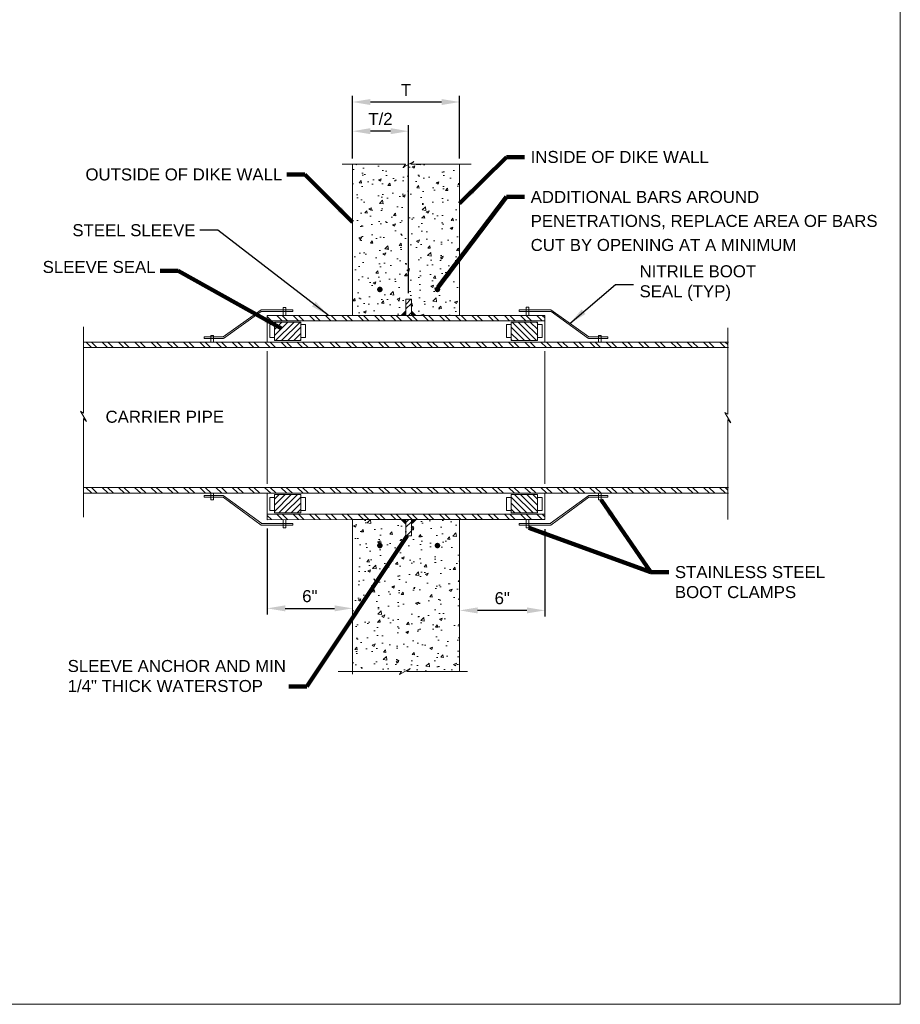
# Model space of a CAD drawing. Header units: inches. Extents: x -1473 to -1113, y 346 to 592.
# Tile 5 of 10: x -1223 to -1113, y 346 to 469. Entities that reach past the tile are written whole.
import ezdxf

# ---------------------------------------------------------------- set-up
doc = ezdxf.new("R2010")
doc.units = ezdxf.units.IN
doc.header["$MEASUREMENT"] = 0
doc.linetypes.add('( Border )', pattern=[21.012, 6, -3, 6, -3, 0.012, -3])
doc.layers.get('DefPoints').update_dxf_attribs({"lineweight": 0})
for name, color, linetype, lineweight in [('C-Detl-Grph-Wt 0', 4, 'Continuous', 0), ('G-ANNO-DIMS', 2, 'Continuous', 0), ('G-ANNO-MASK', 1, 'Continuous', 0), ('G-ANNO-NOTE', 4, 'Continuous', 30), ('G-ANNO-PATT', 250, 'Continuous', 0), ('S-REIN-RBAR', 1, 'Continuous', 70)]:
    doc.layers.add(name, color=color, linetype=linetype, lineweight=lineweight)
doc.layers.add('G-ANNO-NPLT', color=2, linetype='Continuous', lineweight=0, plot=False)
doc.styles.add("AEC_AC_05ArchDims-CC_1_1'", font='arial.ttf', dxfattribs={"height": 1.5})
doc.styles.add("AEC_AC_44Text-LeftTop_1_1'", font='arial.ttf', dxfattribs={"height": 1.5})
doc.dimstyles.new("AEC_AC_05_Arch-Dims_1_1'", dxfattribs={"dimtxt": 1.5, "dimasz": 2.25, "dimexe": 0.75, "dimexo": 0.75, "dimgap": 0.75, "dimtad": 1, "dimdec": 4, "dimzin": 15, "dimdsep": 46, "dimlunit": 4, "dimtxsty": "AEC_AC_05ArchDims-CC_1_1'", "dimcen": 0.09, "dimclrd": 256, "dimclre": 256, "dimazin": 2, "dimtfac": 0.7, "dimtdec": 4, "dimtix": 1, "dimtmove": 1, "dimatfit": 3, "dimfxl": 1, "dimfrac": 1, "dimtolj": 1, "dimtzin": 15, "dimlwd": 30, "dimlwe": 30, "dimarcsym": 0})
doc.dimstyles.new("AEC_AC_44_Notes_1_1'", dxfattribs={"dimtxt": 1.5, "dimasz": 2.25, "dimexe": 0.75, "dimexo": 0.75, "dimgap": 0.75, "dimtad": 1, "dimjust": 1, "dimdec": 3, "dimzin": 15, "dimdsep": 46, "dimlunit": 5, "dimtxsty": "AEC_AC_44Text-LeftTop_1_1'", "dimblk": 'NONE', "dimcen": 0.09, "dimclrd": 256, "dimclre": 256, "dimazin": 2, "dimtfac": 0.7, "dimtdec": 3, "dimtmove": 1, "dimatfit": 1, "dimfxl": 1, "dimfrac": 1, "dimtolj": 1, "dimtzin": 15, "dimlwd": 30, "dimlwe": 30, "dimarcsym": 0})

# ---------------------------------------------------------------- blocks, each defined once
blk = doc.blocks.new('*U71')
at = {"color": 0}
for p, q in [((89.97, 81.86), (89.26, 82.56)), ((90.6, 81.86), (89.85, 82.61)), ((91.51, 82.23), (91.13, 82.61))]:
    blk.add_line(p, q, dxfattribs=at)
blk = doc.blocks.new('*U72')
at = {"color": 0}
for p, q in [((92.45, 92.45), (94.34, 94.34)), ((92.45, 93.3), (93.49, 94.34)), ((92.45, 94.15), (92.64, 94.34)), ((92.45, 91.6), (95.04, 94.19)), ((92.45, 90.75), (95.04, 93.34)), ((93.18, 90.64), (95.04, 92.49)), ((94.03, 90.64), (95.04, 91.64)), ((94.88, 90.64), (95.04, 90.79))]:
    blk.add_line(p, q, dxfattribs=at)
blk = doc.blocks.new('*U73')
at = {"color": 0}
for p, q in [((120.51, 81.86), (120.1, 82.27)), ((121.15, 81.86), (120.4, 82.61)), ((122.35, 81.93), (121.67, 82.61)), ((122.35, 82.57), (122.31, 82.61))]:
    blk.add_line(p, q, dxfattribs=at)
blk = doc.blocks.new('*U74')
at = {"color": 0}
for p, q in [((116.58, 91.97), (118.95, 94.34)), ((116.58, 92.82), (118.1, 94.34)), ((116.58, 93.67), (117.25, 94.34)), ((116.58, 91.12), (119.16, 93.71)), ((116.94, 90.64), (119.16, 92.86)), ((117.79, 90.64), (119.16, 92.01)), ((118.64, 90.64), (119.16, 91.16))]:
    blk.add_line(p, q, dxfattribs=at)
blk = doc.blocks.new('*U75')
at = {"color": 0}
for p, q in [((-17.41, 5.48), (-18.06, 6.13)), ((-16.75, 5.48), (-17.4, 6.13)), ((-15.42, 5.48), (-16.07, 6.13)), ((-14.76, 5.48), (-15.41, 6.13)), ((-13.43, 5.48), (-14.09, 6.13)), ((-12.77, 5.48), (-13.42, 6.13)), ((-11.44, 5.48), (-12.1, 6.13)), ((-10.78, 5.48), (-11.43, 6.13)), ((-9.45, 5.48), (-10.11, 6.13)), ((-8.79, 5.48), (-9.45, 6.13)), ((-7.46, 5.48), (-8.12, 6.13)), ((-6.8, 5.48), (-7.46, 6.13)), ((-5.48, 5.48), (-6.13, 6.13)), ((-4.81, 5.48), (-5.47, 6.13)), ((-3.49, 5.48), (-4.14, 6.13)), ((-2.82, 5.48), (-3.48, 6.13)), ((-1.5, 5.48), (-2.15, 6.13)), ((-0.84, 5.48), (-1.49, 6.13)), ((0.49, 5.48), (-0.17, 6.13)), ((1.15, 5.48), (0.5, 6.13)), ((2.48, 5.48), (1.82, 6.13)), ((3.14, 5.48), (2.49, 6.13)), ((4.47, 5.48), (3.81, 6.13)), ((5.13, 5.48), (4.48, 6.13)), ((6.46, 5.48), (5.8, 6.13)), ((7.12, 5.48), (6.46, 6.13)), ((8.45, 5.48), (7.79, 6.13)), ((9.11, 5.48), (8.45, 6.13)), ((10.43, 5.48), (9.78, 6.13)), ((11.1, 5.48), (10.44, 6.13)), ((12.42, 5.48), (11.77, 6.13)), ((13.09, 5.48), (12.43, 6.13)), ((14.41, 5.48), (13.76, 6.13)), ((15.07, 5.48), (14.42, 6.13)), ((16.4, 5.48), (15.74, 6.13)), ((17.06, 5.48), (16.41, 6.13)), ((18.39, 5.48), (17.73, 6.13)), ((19.05, 5.48), (18.4, 6.13)), ((20.38, 5.48), (19.72, 6.13)), ((21.04, 5.48), (20.39, 6.13)), ((22.37, 5.48), (21.71, 6.13)), ((23.03, 5.48), (22.37, 6.13)), ((24.35, 5.48), (23.7, 6.13)), ((25.02, 5.48), (24.36, 6.13)), ((26.34, 5.48), (25.69, 6.13)), ((27.01, 5.48), (26.35, 6.13)), ((28.33, 5.48), (27.68, 6.13)), ((29, 5.48), (28.34, 6.13)), ((30.32, 5.48), (29.67, 6.13)), ((30.98, 5.48), (30.33, 6.13)), ((32.31, 5.48), (31.65, 6.13)), ((32.97, 5.48), (32.32, 6.13)), ((34.3, 5.48), (33.64, 6.13)), ((34.96, 5.48), (34.31, 6.13)), ((36.29, 5.48), (35.63, 6.13)), ((36.95, 5.48), (36.3, 6.13)), ((38.28, 5.48), (37.62, 6.13)), ((38.94, 5.48), (38.28, 6.13)), ((40.26, 5.48), (39.61, 6.13)), ((40.93, 5.48), (40.27, 6.13)), ((42.25, 5.48), (41.6, 6.13)), ((42.92, 5.48), (42.26, 6.13)), ((44.24, 5.48), (43.59, 6.13)), ((44.91, 5.48), (44.25, 6.13)), ((46.23, 5.48), (45.58, 6.13)), ((46.89, 5.48), (46.24, 6.13)), ((48.22, 5.48), (47.56, 6.13)), ((48.88, 5.48), (48.23, 6.13)), ((50.21, 5.48), (49.55, 6.13)), ((50.87, 5.48), (50.22, 6.13)), ((52.2, 5.48), (51.54, 6.13)), ((52.86, 5.48), (52.21, 6.13)), ((54.19, 5.48), (53.53, 6.13)), ((54.85, 5.48), (54.19, 6.13)), ((56.17, 5.48), (55.52, 6.13)), ((56.84, 5.48), (56.18, 6.13)), ((58.16, 5.48), (57.51, 6.13)), ((58.83, 5.48), (58.17, 6.13)), ((60.15, 5.48), (59.5, 6.13)), ((60.47, 5.83), (60.16, 6.13))]:
    blk.add_line(p, q, dxfattribs=at)
blk = doc.blocks.new('*U76')
at = {"color": 0}
for p, q in [((22.98, 43.32), (22.46, 43.83)), ((24.3, 43.32), (23.65, 43.97)), ((24.96, 43.32), (24.31, 43.97)), ((26.29, 43.32), (25.64, 43.97)), ((26.95, 43.32), (26.3, 43.97)), ((28.28, 43.32), (27.63, 43.97)), ((28.94, 43.32), (28.29, 43.97)), ((30.27, 43.32), (29.62, 43.97)), ((30.93, 43.32), (30.28, 43.97)), ((32.26, 43.32), (31.61, 43.97)), ((32.92, 43.32), (32.27, 43.97)), ((34.25, 43.32), (33.59, 43.97)), ((34.91, 43.32), (34.26, 43.97)), ((36.23, 43.32), (35.58, 43.97)), ((36.9, 43.32), (36.25, 43.97)), ((38.22, 43.32), (37.57, 43.97)), ((38.89, 43.32), (38.23, 43.97)), ((40.21, 43.32), (39.56, 43.97)), ((40.87, 43.32), (40.22, 43.97)), ((42.2, 43.32), (41.55, 43.97)), ((42.86, 43.32), (42.21, 43.97)), ((44.19, 43.32), (43.54, 43.97)), ((44.85, 43.32), (44.2, 43.97)), ((46.18, 43.32), (45.53, 43.97)), ((46.84, 43.32), (46.19, 43.97)), ((48.17, 43.32), (47.52, 43.97)), ((48.83, 43.32), (48.18, 43.97)), ((50.15, 43.32), (49.5, 43.97)), ((50.82, 43.32), (50.17, 43.97)), ((52.14, 43.32), (51.49, 43.97)), ((52.81, 43.32), (52.16, 43.97)), ((54.13, 43.32), (53.48, 43.97)), ((54.8, 43.32), (54.14, 43.97)), ((56.12, 43.32), (55.47, 43.97)), ((56.45, 43.65), (56.13, 43.97))]:
    blk.add_line(p, q, dxfattribs=at)
blk = doc.blocks.new('*D105')
at = {"layer": 'DefPoints', "color": 0, "lineweight": 25, "transparency": 16777216}
for p in [(-1157.36, 406.51), (-1168.01, 395.61), (-1168.01, 395.61)]:
    blk.add_point(p, dxfattribs=at)
at = {"layer": 'G-ANNO-DIMS', "lineweight": 30, "transparency": 16777216}
for p, q in [((-1157.36, 405.76), (-1157.36, 394.86)), ((-1159.61, 395.61), (-1165.76, 395.61))]:
    blk.add_line(p, q, dxfattribs=at)
at = {"layer": 'G-ANNO-DIMS', "lineweight": 25, "transparency": 16777216}
for points in [[(-1165.76, 395.98), (-1165.76, 395.23), (-1168.01, 395.61)], [(-1159.61, 395.98), (-1159.61, 395.23), (-1157.36, 395.61)]]:
    blk.add_solid(points, dxfattribs=at)
at = {"layer": 'G-ANNO-DIMS', "color": 0, "lineweight": 30, "transparency": 16777216, "insert": (-1162.68, 397.13), "char_height": 1.5, "attachment_point": 5, "style": "AEC_AC_05ArchDims-CC_1_1'"}
blk.add_mtext('\\A1;6"', dxfattribs=at)
blk = doc.blocks.new('*D104')
at = {"layer": 'DefPoints', "color": 0, "lineweight": 25, "transparency": 16777216}
for p in [(-1192.03, 406.58), (-1181.37, 395.86), (-1181.37, 395.86)]:
    blk.add_point(p, dxfattribs=at)
at = {"layer": 'G-ANNO-DIMS', "lineweight": 30, "transparency": 16777216}
for p, q in [((-1192.03, 405.83), (-1192.03, 395.11)), ((-1189.78, 395.86), (-1183.62, 395.86))]:
    blk.add_line(p, q, dxfattribs=at)
at = {"layer": 'G-ANNO-DIMS', "lineweight": 25, "transparency": 16777216}
for points in [[(-1189.78, 396.24), (-1189.78, 395.49), (-1192.03, 395.86)], [(-1183.62, 396.24), (-1183.62, 395.49), (-1181.37, 395.86)]]:
    blk.add_solid(points, dxfattribs=at)
at = {"layer": 'G-ANNO-DIMS', "color": 0, "lineweight": 30, "transparency": 16777216, "insert": (-1186.7, 397.38), "char_height": 1.5, "attachment_point": 5, "style": "AEC_AC_05ArchDims-CC_1_1'"}
blk.add_mtext('\\A1;6"', dxfattribs=at)
blk = doc.blocks.new('_None')
blk = doc.blocks.new('*D108')
at = {"layer": 'DefPoints', "color": 0, "lineweight": 25, "transparency": 16777216}
for p in [(-1181.39, 455.47), (-1181.39, 451.33), (-1174.37, 434.47)]:
    blk.add_point(p, dxfattribs=at)
at = {"layer": 'G-ANNO-DIMS', "lineweight": 30, "transparency": 16777216}
for p, q in [((-1181.39, 452.08), (-1181.39, 456.22)), ((-1176.62, 455.47), (-1179.14, 455.47)), ((-1174.37, 435.22), (-1174.37, 456.22))]:
    blk.add_line(p, q, dxfattribs=at)
at = {"layer": 'G-ANNO-DIMS', "lineweight": 25, "transparency": 16777216}
for points in [[(-1179.14, 455.85), (-1179.14, 455.1), (-1181.39, 455.47)], [(-1176.62, 455.85), (-1176.62, 455.1), (-1174.37, 455.47)]]:
    blk.add_solid(points, dxfattribs=at)
at = {"layer": 'G-ANNO-DIMS', "color": 0, "lineweight": 30, "transparency": 16777216, "insert": (-1177.88, 457), "char_height": 1.5, "attachment_point": 5, "style": "AEC_AC_05ArchDims-CC_1_1'"}
blk.add_mtext('\\A1;T/2', dxfattribs=at)
blk = doc.blocks.new('*D109')
at = {"layer": 'DefPoints', "color": 0, "lineweight": 25, "transparency": 16777216}
for p in [(-1168.01, 459.12), (-1181.39, 451.33), (-1168.01, 451.33)]:
    blk.add_point(p, dxfattribs=at)
at = {"layer": 'G-ANNO-DIMS', "lineweight": 30, "transparency": 16777216}
for p, q in [((-1181.39, 452.08), (-1181.39, 459.87)), ((-1179.14, 459.12), (-1170.26, 459.12)), ((-1168.01, 452.08), (-1168.01, 459.87))]:
    blk.add_line(p, q, dxfattribs=at)
at = {"layer": 'G-ANNO-DIMS', "lineweight": 25, "transparency": 16777216}
for points in [[(-1179.14, 459.49), (-1179.14, 458.74), (-1181.39, 459.12)], [(-1170.26, 459.49), (-1170.26, 458.74), (-1168.01, 459.12)]]:
    blk.add_solid(points, dxfattribs=at)
at = {"layer": 'G-ANNO-DIMS', "color": 0, "lineweight": 30, "transparency": 16777216, "insert": (-1174.7, 460.62), "char_height": 1.5, "attachment_point": 5, "style": "AEC_AC_05ArchDims-CC_1_1'"}
blk.add_mtext('\\A1;T', dxfattribs=at)

msp = doc.modelspace()

# ---------------------------------------------------------------- hatches: boundary and pattern name
at = {"layer": 'G-ANNO-PATT'}
h = msp.add_hatch(dxfattribs=at)
h.set_pattern_fill('AR-CONC', color=256, style=0, pattern_type=2)
h.set_pattern_definition([(50, (-1172.6673, 444.6262), (3.5863, -0.31376), [0.375, -4.125]), (355, (-1172.6673, 444.626), (-0.6938, 3.761), [0.3, -3.3]), (100.451, (-1172.3684, 444.6), (2.89254, 3.4472), [0.3187, -3.5057]), (46.184, (-1172.6673, 445.626), (5.3362, -0.8276), [0.5625, -6.1875]), (96.636, (-1172.2226, 445.557), (4.6733, 4.8706), [0.478, -5.2586]), (351.184, (-1172.6673, 445.626), (4.6733, 4.8706), [0.45, -4.95]), (21, (-1172.1673, 445.3762), (2.98453, -2.0131), [0.375, -4.125]), (326, (-1172.1673, 445.376), (1.2166, 3.62575), [0.3, -3.3]), (71.451, (-1171.9186, 445.2084), (4.2011, 1.61266), [0.3187, -3.5057]), (37.5, (-1172.6673, 444.6262), (0.0608, 1.66447), [0, -3.26, 0, -3.35, 0, -3.3125]), (7.5, (-1172.6673, 444.6262), (1.31535, 1.97206), [0, -1.91, 0, -3.185, 0, -1.2625]), (327.5, (-1173.7823, 444.6262), (2.66911, -0.11277), [0, -1.25, 0, -3.9, 0, -5.175]), (317.5, (-1174.2823, 444.6262), (2.91593, 0.50052), [0, -1.625, 0, -2.59, 0, -3.675])])
h.paths.add_polyline_path([(-1174.10356, 451.33211), (-1173.71811, 451.70646), (-1175.01248, 450.96251), (-1174.77931, 451.33211), (-1181.38638, 451.33211), (-1181.39373, 432.46591), (-1180.67244, 432.46591), (-1179.99627, 432.46591), (-1178.64393, 432.46591), (-1177.96775, 432.46591), (-1176.61541, 432.46591), (-1175.93924, 432.46591), (-1175.36936, 432.46591), (-1174.69998, 433.13429), (-1174.69998, 433.2741), (-1174.69998, 433.84208), (-1174.69998, 434.4708), (-1174.07126, 434.4708), (-1174.03061, 434.4708), (-1174.03061, 433.94348), (-1174.03061, 433.13429), (-1173.36224, 432.46591), (-1172.55839, 432.46591), (-1171.88222, 432.46591), (-1170.52988, 432.46591), (-1169.8537, 432.46591), (-1168.50136, 432.46591), (-1168.00623, 432.46591), (-1168.00623, 451.33211)])
h = msp.add_hatch(dxfattribs=at)
h.set_pattern_fill('AR-CONC', color=256, style=0, pattern_type=2)
h.set_pattern_definition([(50, (-1178.2025, 394.1543), (3.5863, -0.31376), [0.375, -4.125]), (355, (-1178.2025, 394.1543), (-0.69376, 3.761), [0.3, -3.3]), (100.451, (-1177.9036, 394.128), (2.89254, 3.4472), [0.3187, -3.5057]), (46.184, (-1178.2025, 395.1543), (5.3362, -0.8276), [0.5625, -6.1875]), (96.636, (-1177.758, 395.0854), (4.6733, 4.8706), [0.478, -5.2586]), (351.184, (-1178.2025, 395.1543), (4.6733, 4.8706), [0.45, -4.95]), (21, (-1177.7025, 394.9043), (2.98453, -2.0131), [0.375, -4.125]), (326, (-1177.7025, 394.9043), (1.2166, 3.62575), [0.3, -3.3]), (71.451, (-1177.4538, 394.7366), (4.2011, 1.61266), [0.3187, -3.5057]), (37.5, (-1178.2025, 394.1543), (0.0608, 1.66447), [0, -3.26, 0, -3.35, 0, -3.3125]), (7.5, (-1178.2025, 394.1543), (1.31535, 1.97206), [0, -1.91, 0, -3.185, 0, -1.2625]), (327.5, (-1179.3175, 394.1543), (2.66911, -0.11277), [0, -1.25, 0, -3.9, 0, -5.175]), (317.5, (-1179.8175, 394.1543), (2.91593, 0.50052), [0, -1.625, 0, -2.59, 0, -3.675])])
h.paths.add_polyline_path([(-1175.25669, 387.96482), (-1175.48986, 387.59523), (-1174.19549, 388.33918), (-1174.58094, 387.96482), (-1168.00623, 387.96482), (-1168.00623, 406.94555), (-1169.18954, 406.94555), (-1169.86571, 406.94555), (-1171.21805, 406.94555), (-1171.89423, 406.94555), (-1173.24657, 406.94555), (-1173.36123, 406.94555), (-1174.03061, 406.27729), (-1174.04249, 406.2775), (-1174.05552, 405.54474), (-1174.03061, 405.5443), (-1174.05598, 405.51893), (-1174.06627, 404.94066), (-1174.63425, 404.94066), (-1174.69998, 404.94066), (-1174.69998, 406.01089), (-1174.69998, 406.27729), (-1175.36936, 406.94555), (-1175.95125, 406.94555), (-1177.30359, 406.94555), (-1177.97976, 406.94555), (-1179.3321, 406.94555), (-1180.00828, 406.94555), (-1181.39373, 406.94555), (-1181.37116, 387.96482)])
at = {"layer": 'S-REIN-RBAR', "linetype": 'Continuous'}
h = msp.add_hatch(color=256, dxfattribs=at)
edge = h.paths.add_edge_path()
edge.add_arc((-1177.96002, 435.70277), 0.34952, 0, 360)
h = msp.add_hatch(color=256, dxfattribs=at)
edge = h.paths.add_edge_path()
edge.add_arc((-1170.77057, 435.70277), 0.34952, 180, 540, ccw=False)
h = msp.add_hatch(color=256, dxfattribs=at)
edge = h.paths.add_edge_path()
edge.add_arc((-1177.96002, 403.70869), 0.34952, 0, 360, ccw=False)
h = msp.add_hatch(color=256, dxfattribs=at)
edge = h.paths.add_edge_path()
edge.add_arc((-1170.77057, 403.70869), 0.34952, -180, 180)

# ---------------------------------------------------------------- linework, layer by layer
at = {"layer": 'C-Detl-Grph-Wt 0'}
for p, q in [((-1181.38638, 451.33211, -93333.33268), (-1181.38638, 432.46591, -93333.33268)), ((-1168.00623, 432.46591, -93333.33268), (-1168.00623, 451.33449, -93333.33268)), ((-1174.69998, 434.4708, -93333.33268), (-1174.69998, 432.46591, -93333.33268)), ((-1174.03061, 434.4708, -93333.33268), (-1174.69998, 434.4708, -93333.33268)), ((-1174.03061, 432.46591, -93333.33268), (-1174.03061, 434.4708, -93333.33268)), ((-1197.54024, 429.77138, -93333.33268), (-1192.76336, 433.14335, -93333.33268)), ((-1192.76336, 433.14335, -93333.33268), (-1188.8358, 433.14335, -93333.33268)), ((-1190.02093, 432.46182, -93333.33268), (-1190.02093, 433.46432, -93333.33268)), ((-1190.02093, 433.46432, -93333.33268), (-1189.68624, 433.46432, -93333.33268)), ((-1189.68624, 433.46432, -93333.33268), (-1189.68624, 432.46182, -93333.33268)), ((-1188.8358, 433.14335, -93333.33268), (-1188.8358, 432.93105, -93333.33268)), ((-1156.62925, 433.14745, -93333.33268), (-1160.55681, 433.14745, -93333.33268)), ((-1160.55681, 433.14745, -93333.33268), (-1160.55681, 432.93515, -93333.33268)), ((-1159.70637, 433.46842, -93333.33268), (-1159.70637, 432.46591, -93333.33268)), ((-1159.37168, 433.46842, -93333.33268), (-1159.70637, 433.46842, -93333.33268)), ((-1159.37168, 432.46591, -93333.33268), (-1159.37168, 433.46842, -93333.33268)), ((-1151.85237, 429.77547, -93333.33268), (-1156.62925, 433.14745, -93333.33268)), ((-1197.49595, 429.5786, -93333.33268), (-1192.79839, 432.93105, -93333.33268)), ((-1192.76336, 432.93105, -93333.33268), (-1188.8358, 432.93105, -93333.33268)), ((-1192.02905, 432.46182, -93333.33268), (-1181.38021, 432.46591, -93333.33268)), ((-1192.02905, 432.46182, -93333.33268), (-1192.02905, 429.1203, -93333.33268)), ((-1181.38021, 431.79766, -93333.33268), (-1192.02905, 431.79356, -93333.33268)), ((-1157.36355, 432.46591, -93333.33268), (-1181.39373, 432.46591, -93333.33268)), ((-1181.39373, 431.79766, -93333.33268), (-1157.36355, 431.79766, -93333.33268)), ((-1174.69998, 432.46591, -93333.33268), (-1174.03061, 432.46591, -93333.33268)), ((-1174.03061, 432.46591, -93333.33268), (-1174.69998, 432.46591, -93333.33268)), ((-1156.62925, 432.93515, -93333.33268), (-1160.55681, 432.93515, -93333.33268)), ((-1157.36355, 432.46591, -93333.33268), (-1157.36355, 429.12439, -93333.33268)), ((-1151.89666, 429.58269, -93333.33268), (-1156.59422, 432.93515, -93333.33268)), ((-1191.70285, 429.67878, -93333.33268), (-1191.70285, 431.3067, -93333.33268)), ((-1191.70285, 431.3067, -93333.33268), (-1191.11949, 431.3067, -93333.33268)), ((-1191.11949, 431.62265, -93333.33268), (-1187.81367, 431.62265, -93333.33268)), ((-1191.11949, 429.31431, -93333.33268), (-1191.11949, 431.62265, -93333.33268)), ((-1187.81367, 431.62265, -93333.33268), (-1187.81367, 429.31431, -93333.33268)), ((-1187.23031, 431.3067, -93333.33268), (-1187.81367, 431.3067, -93333.33268)), ((-1187.23031, 429.67878, -93333.33268), (-1187.23031, 431.3067, -93333.33268)), ((-1162.1623, 429.68288, -93333.33268), (-1162.1623, 431.3108, -93333.33268)), ((-1162.1623, 431.3108, -93333.33268), (-1161.57894, 431.3108, -93333.33268)), ((-1161.57894, 431.62674, -93333.33268), (-1161.57894, 429.3184, -93333.33268)), ((-1158.27312, 431.62674, -93333.33268), (-1161.57894, 431.62674, -93333.33268)), ((-1158.27312, 429.3184, -93333.33268), (-1158.27312, 431.62674, -93333.33268)), ((-1157.68976, 431.3108, -93333.33268), (-1158.27312, 431.3108, -93333.33268)), ((-1157.68976, 429.68288, -93333.33268), (-1157.68976, 431.3108, -93333.33268)), ((-1199.90804, 429.77138, -93333.33268), (-1197.54024, 429.77138, -93333.33268)), ((-1199.90804, 429.77138, -93333.33268), (-1199.90804, 429.55919, -93333.33268)), ((-1199.90804, 429.55919, -93333.33268), (-1197.54024, 429.55919, -93333.33268)), ((-1198.7228, 429.92957, -93333.33268), (-1199.05749, 429.92957, -93333.33268)), ((-1199.05749, 429.92957, -93333.33268), (-1199.05749, 429.1203, -93333.33268)), ((-1198.7228, 429.1203, -93333.33268), (-1198.7228, 429.92957, -93333.33268)), ((-1191.11949, 429.67878, -93333.33268), (-1191.70285, 429.67878, -93333.33268)), ((-1187.81367, 429.31431, -93333.33268), (-1191.11949, 429.31431, -93333.33268)), ((-1187.81367, 429.67878, -93333.33268), (-1187.23031, 429.67878, -93333.33268)), ((-1161.57894, 429.68288, -93333.33268), (-1162.1623, 429.68288, -93333.33268)), ((-1161.57894, 429.3184, -93333.33268), (-1158.27312, 429.3184, -93333.33268)), ((-1158.27312, 429.68288, -93333.33268), (-1157.68976, 429.68288, -93333.33268)), ((-1149.48456, 429.77547, -93333.33268), (-1151.85237, 429.77547, -93333.33268)), ((-1149.48456, 429.56328, -93333.33268), (-1151.85237, 429.56328, -93333.33268)), ((-1150.6698, 429.12439, -93333.33268), (-1150.6698, 429.93367, -93333.33268)), ((-1150.6698, 429.93367, -93333.33268), (-1150.33512, 429.93367, -93333.33268)), ((-1150.33512, 429.93367, -93333.33268), (-1150.33512, 429.12439, -93333.33268)), ((-1149.48456, 429.77547, -93333.33268), (-1149.48456, 429.56328, -93333.33268)), ((-1181.38021, 429.12439, -93333.33268), (-1214.95898, 429.12439, -93333.33268)), ((-1214.93165, 428.45614, -93333.33268), (-1181.38021, 428.45614, -93333.33268)), ((-1181.38021, 429.12439, -93333.33268), (-1202.66519, 429.12439, -93333.33268)), ((-1181.38021, 429.12439, -93333.33268), (-1199.29001, 429.12439, -93333.33268)), ((-1181.38492, 429.12439, -93333.33268), (-1146.72125, 429.12439, -93333.33268)), ((-1181.38492, 429.12439, -93333.33268), (-1149.47718, 429.12439, -93333.33268)), ((-1181.38355, 429.12439, -93333.33268), (-1134.42747, 429.12439, -93333.33268)), ((-1134.4548, 428.45614, -93333.33268), (-1181.38338, 428.45614, -93333.33268)), ((-1192.02941, 427.99006, -93333.33268), (-1192.03461, 411.41321, -93333.33268)), ((-1157.3632, 427.99416, -93333.33268), (-1157.358, 411.41731, -93333.33268)), ((-1214.93165, 410.94105, -93333.33268), (-1181.38021, 410.94105, -93333.33268)), ((-1134.4548, 410.94105, -93333.33268), (-1181.38006, 410.94105, -93333.33268)), ((-1181.38021, 410.27279, -93333.33268), (-1214.95898, 410.27279, -93333.33268)), ((-1181.38021, 410.27279, -93333.33268), (-1202.66519, 410.27279, -93333.33268)), ((-1199.90804, 409.9533, -93333.33268), (-1197.54024, 409.9533, -93333.33268)), ((-1199.90804, 409.9533, -93333.33268), (-1199.90804, 409.741, -93333.33268)), ((-1199.90804, 409.741, -93333.33268), (-1197.54024, 409.741, -93333.33268)), ((-1199.05749, 410.26869, -93333.33268), (-1199.05749, 409.40096, -93333.33268)), ((-1198.7228, 409.40096, -93333.33268), (-1198.7228, 410.26869, -93333.33268)), ((-1192.71371, 406.46341, -93333.33268), (-1197.54024, 409.9533, -93333.33268)), ((-1192.76336, 406.26003, -93333.33268), (-1197.54024, 409.741, -93333.33268)), ((-1192.02905, 406.94145, -93333.33268), (-1192.02905, 410.28297, -93333.33268)), ((-1191.70285, 409.7246, -93333.33268), (-1191.70285, 408.09657, -93333.33268)), ((-1191.11949, 409.7246, -93333.33268), (-1191.70285, 409.7246, -93333.33268)), ((-1187.81367, 410.08896, -93333.33268), (-1191.11949, 410.08896, -93333.33268)), ((-1191.11949, 410.08896, -93333.33268), (-1191.11949, 407.78074, -93333.33268)), ((-1187.81367, 407.78074, -93333.33268), (-1187.81367, 410.08896, -93333.33268)), ((-1187.81367, 409.7246, -93333.33268), (-1187.23031, 409.7246, -93333.33268)), ((-1187.23031, 409.7246, -93333.33268), (-1187.23031, 408.09657, -93333.33268)), ((-1181.38021, 410.27279, -93333.33268), (-1134.42747, 410.27279, -93333.33268)), ((-1181.379, 410.27279, -93333.33268), (-1146.72125, 410.27279, -93333.33268)), ((-1161.57894, 409.7287, -93333.33268), (-1162.1623, 409.7287, -93333.33268)), ((-1162.1623, 409.7287, -93333.33268), (-1162.1623, 408.10067, -93333.33268)), ((-1161.57894, 407.78483, -93333.33268), (-1161.57894, 410.09306, -93333.33268)), ((-1161.57894, 410.09306, -93333.33268), (-1158.27312, 410.09306, -93333.33268)), ((-1158.27312, 410.09306, -93333.33268), (-1158.27312, 407.78483, -93333.33268)), ((-1158.27312, 409.7287, -93333.33268), (-1157.68976, 409.7287, -93333.33268)), ((-1157.68976, 409.7287, -93333.33268), (-1157.68976, 408.10067, -93333.33268)), ((-1157.36355, 406.94555, -93333.33268), (-1157.36355, 410.28707, -93333.33268)), ((-1156.67889, 406.4675, -93333.33268), (-1151.85237, 409.9574, -93333.33268)), ((-1156.62925, 406.26412, -93333.33268), (-1151.85237, 409.7451, -93333.33268)), ((-1149.48456, 409.9574, -93333.33268), (-1151.85237, 409.9574, -93333.33268)), ((-1149.48456, 409.7451, -93333.33268), (-1151.85237, 409.7451, -93333.33268)), ((-1150.6698, 409.40505, -93333.33268), (-1150.6698, 410.27279, -93333.33268)), ((-1150.33512, 410.27279, -93333.33268), (-1150.33512, 409.40505, -93333.33268)), ((-1149.48456, 409.9574, -93333.33268), (-1149.48456, 409.7451, -93333.33268)), ((-1199.05749, 409.40096, -93333.33268), (-1198.7228, 409.40096, -93333.33268)), ((-1150.33512, 409.40505, -93333.33268), (-1150.6698, 409.40505, -93333.33268)), ((-1181.38021, 407.61392, -93333.33268), (-1192.02905, 407.60982, -93333.33268)), ((-1191.70285, 408.09657, -93333.33268), (-1191.11949, 408.09657, -93333.33268)), ((-1191.11949, 407.78074, -93333.33268), (-1187.81367, 407.78074, -93333.33268)), ((-1187.23031, 408.09657, -93333.33268), (-1187.81367, 408.09657, -93333.33268)), ((-1181.39373, 407.61392, -93333.33268), (-1157.36355, 407.61392, -93333.33268)), ((-1162.1623, 408.10067, -93333.33268), (-1161.57894, 408.10067, -93333.33268)), ((-1158.27312, 407.78483, -93333.33268), (-1161.57894, 407.78483, -93333.33268)), ((-1157.68976, 408.10067, -93333.33268), (-1158.27312, 408.10067, -93333.33268)), ((-1192.76336, 406.47222, -93333.33268), (-1188.8358, 406.47222, -93333.33268)), ((-1192.76336, 406.26003, -93333.33268), (-1188.8358, 406.26003, -93333.33268)), ((-1192.02905, 406.94145, -93333.33268), (-1181.38021, 406.94555, -93333.33268)), ((-1190.02093, 405.93906, -93333.33268), (-1190.02093, 406.94145, -93333.33268)), ((-1189.68624, 405.93906, -93333.33268), (-1190.02093, 405.93906, -93333.33268)), ((-1189.68624, 406.94145, -93333.33268), (-1189.68624, 405.93906, -93333.33268)), ((-1188.8358, 406.47222, -93333.33268), (-1188.8358, 406.26003, -93333.33268)), ((-1157.36355, 406.94555, -93333.33268), (-1181.39373, 406.94555, -93333.33268)), ((-1181.37754, 406.94555, -93333.33268), (-1181.37077, 387.63069, -93333.33268)), ((-1174.69998, 404.94066, -93333.33268), (-1174.69998, 406.94555, -93333.33268)), ((-1174.69998, 406.94555, -93333.33268), (-1174.03061, 406.94555, -93333.33268)), ((-1174.03061, 406.94555, -93333.33268), (-1174.03061, 404.94066, -93333.33268)), ((-1168.00623, 406.94555, -93333.33268), (-1168.00623, 387.96482, -93333.33268)), ((-1156.62925, 406.47632, -93333.33268), (-1160.55681, 406.47632, -93333.33268)), ((-1160.55681, 406.47632, -93333.33268), (-1160.55681, 406.26412, -93333.33268)), ((-1156.62925, 406.26412, -93333.33268), (-1160.55681, 406.26412, -93333.33268)), ((-1159.70637, 406.94555, -93333.33268), (-1159.70637, 405.94316, -93333.33268)), ((-1159.70637, 405.94316, -93333.33268), (-1159.37168, 405.94316, -93333.33268)), ((-1159.37168, 405.94316, -93333.33268), (-1159.37168, 406.94555, -93333.33268)), ((-1174.03061, 404.94066, -93333.33268), (-1174.69998, 404.94066, -93333.33268))]:
    msp.add_line(p, q, dxfattribs=at)
at = {"layer": 'G-ANNO-MASK'}
for p, q in [((-1175.01248, 450.96251, -93333.33268), (-1173.71811, 451.70646, -93333.33268)), ((-1173.71811, 451.70646, -93333.33268), (-1174.10356, 451.33211, -93333.33268)), ((-1182.66964, 451.33211, -93333.33268), (-1174.77931, 451.33211, -93333.33268)), ((-1174.77931, 451.33211, -93333.33268), (-1175.01248, 450.96251, -93333.33268)), ((-1174.77931, 451.321, -93333.33268), (-1174.77931, 451.33211, -93333.33268)), ((-1174.10356, 451.33211, -93333.33268), (-1166.56126, 451.33211, -93333.33268)), ((-1214.95898, 431.03047, -93333.33268), (-1214.95898, 420.255, -93333.33268)), ((-1134.51169, 430.88807, -93333.33268), (-1134.51169, 420.1126, -93333.33268)), ((-1214.95898, 420.255, -93333.33268), (-1215.32857, 420.48817, -93333.33268)), ((-1215.32857, 420.48817, -93333.33268), (-1214.58462, 419.1938, -93333.33268)), ((-1214.97008, 420.255, -93333.33268), (-1214.95898, 420.255, -93333.33268)), ((-1214.95898, 419.57925, -93333.33268), (-1214.95898, 407.25898, -93333.33268)), ((-1214.58462, 419.1938, -93333.33268), (-1214.95898, 419.57925, -93333.33268)), ((-1134.51169, 420.1126, -93333.33268), (-1134.88128, 420.34578, -93333.33268)), ((-1134.88128, 420.34578, -93333.33268), (-1134.13734, 419.0514, -93333.33268)), ((-1134.52279, 420.255, -93333.33268), (-1134.51169, 420.255, -93333.33268)), ((-1134.51169, 419.43686, -93333.33268), (-1134.51169, 406.9482, -93333.33268)), ((-1134.13734, 419.0514, -93333.33268), (-1134.51169, 419.43686, -93333.33268)), ((-1183.14702, 387.96482, -93333.33268), (-1175.25669, 387.96482, -93333.33268)), ((-1175.48986, 387.59523, -93333.33268), (-1174.19549, 388.33918, -93333.33268)), ((-1175.25669, 387.96482, -93333.33268), (-1175.48986, 387.59523, -93333.33268)), ((-1175.25669, 387.95372, -93333.33268), (-1175.25669, 387.96482, -93333.33268)), ((-1174.19549, 388.33918, -93333.33268), (-1174.58094, 387.96482, -93333.33268)), ((-1174.58094, 387.96482, -93333.33268), (-1167.03864, 387.96482, -93333.33268))]:
    msp.add_line(p, q, dxfattribs=at)
at = {"layer": 'G-ANNO-NPLT'}
msp.add_3dface([(-1112.98796, 592.40061, -93333.33071), (-1472.98796, 592.40061, -93333.33071), (-1472.98796, 346.40061, -93333.33071), (-1112.98796, 346.40061, -93333.33071)], dxfattribs=at)
at = {"layer": 'G-ANNO-PATT', "extrusion": (0, 0, -1)}
for points in [[(1174.69998, 433.13429, 93333.33268), (1174.69998, 432.46591, 93333.33268), (1175.36936, 432.46591, 93333.33268)], [(1174.03061, 433.13429, 93333.33268), (1174.03061, 432.46591, 93333.33268), (1173.36224, 432.46591, 93333.33268)], [(1174.03061, 406.94555, 93333.33268), (1174.03061, 406.27729, 93333.33268), (1173.36123, 406.94555, 93333.33268)]]:
    msp.add_solid(points, dxfattribs=at)
at = {"layer": 'G-ANNO-PATT'}
msp.add_solid([(-1175.36936, 406.94555, -93333.33268), (-1174.69998, 406.27729, -93333.33268), (-1174.69998, 406.94555, -93333.33268)], dxfattribs=at)

# ---------------------------------------------------------------- block references
at = {"layer": 'G-ANNO-PATT', "xscale": 0.8924999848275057, "zscale": 0.8924999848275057, "rotation": 270}
for name, p, yscale in [('*U71', (-1247.75947, 514.13814, -93333.33268), 0.8924999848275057), ('*U72', (-1106.91717, 514.13814, -93333.33268), -0.8924999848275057), ('*U72', (-1242.45373, 514.13814, -93333.33268), 0.8924999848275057), ('*U74', (-1106.93153, 514.13814, -93333.33268), -0.8924999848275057), ('*U74', (-1242.46881, 514.13814, -93333.33268), 0.8924999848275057), ('*U73', (-1247.75947, 514.13814, -93333.33268), 0.8924999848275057)]:
    msp.add_blockref(name, p, dxfattribs=dict(at, yscale=yscale))
at = {"layer": 'G-ANNO-PATT', "xscale": 1.019999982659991, "yscale": 1.019999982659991, "zscale": 1.019999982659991}
for name, p in [('*U76', (-1214.93819, 387.61558, -93333.33268)), ('*U75', (-1196.21641, 422.87049, -93333.33268)), ('*U75', (-1196.18908, 404.68714, -93333.33268)), ('*U76', (-1214.93819, 362.76359, -93333.33268))]:
    msp.add_blockref(name, p, dxfattribs=at)

# ---------------------------------------------------------------- texts
at = {"layer": 'G-ANNO-NOTE', "lineweight": 13, "char_height": 1.5, "line_spacing_factor": 1.2, "style": "AEC_AC_44Text-LeftTop_1_1'"}
for s, insert, attachment_point in [('INSIDE OF DIKE WALL', (-1159.13424, 452.2444, -93333.33268), 4), ('OUTSIDE OF DIKE WALL', (-1214.71239, 449.29892, -93333.33268), 7)]:
    msp.add_mtext(s, dxfattribs=dict(at, insert=insert, attachment_point=attachment_point))
at = {"layer": 'G-ANNO-NOTE', "lineweight": 13, "insert": (-1159.13424, 444.24892, -93333.33268), "char_height": 1.5, "width": 45.5990024, "attachment_point": 4, "line_spacing_factor": 1.2, "style": "AEC_AC_44Text-LeftTop_1_1'"}
msp.add_mtext('ADDITIONAL BARS AROUND PENETRATIONS, REPLACE AREA OF BARS CUT BY OPENING AT A MINIMUM', dxfattribs=at)
at = {"layer": 'G-ANNO-NOTE', "lineweight": 25, "insert": (-1216.3451, 442.33473), "char_height": 1.5, "attachment_point": 7, "style": "AEC_AC_44Text-LeftTop_1_1'"}
msp.add_mtext('STEEL SLEEVE', dxfattribs=at)
at = {"layer": 'G-ANNO-NOTE', "lineweight": 13, "char_height": 1.5, "style": "AEC_AC_44Text-LeftTop_1_1'"}
for s, insert, attachment_point in [('SLEEVE SEAL', (-1220.05514, 437.7406, -93333.33268), 7), ('STAINLESS STEEL\\PBOOT CLAMPS', (-1141.12798, 401.14953, -93333.33268), 1)]:
    msp.add_mtext(s, dxfattribs=dict(at, insert=insert, attachment_point=attachment_point))
for s, insert, width, attachment_point in [('NITRILE BOOT SEAL (TYP)', (-1145.53617, 434.26967, -93333.33268), 14.8255212, 7), ('SLEEVE ANCHOR AND MIN 1/4" THICK WATERSTOP', (-1216.9333, 389.41466, -93333.33268), 27.3831222, 1)]:
    msp.add_mtext(s, dxfattribs=dict(at, insert=insert, width=width, attachment_point=attachment_point))
at = {"layer": 'G-ANNO-NOTE', "linetype": '( Border )', "lineweight": 13, "insert": (-1212.2055, 420.55155), "char_height": 1.5, "attachment_point": 1, "style": "AEC_AC_44Text-LeftTop_1_1'"}
msp.add_mtext('CARRIER PIPE', dxfattribs=at)

# ---------------------------------------------------------------- dimensions: what is measured, and where the dimension line sits
at = {"layer": 'G-ANNO-DIMS', "lineweight": 30}
dim = msp.add_linear_dim(base=(-1168.00623, 459.11928, -93333.33268), p1=(-1181.38638, 451.33211, -93333.33268), p2=(-1168.00623, 451.33449, -93333.33268), text='T', dimstyle="AEC_AC_05_Arch-Dims_1_1'", dxfattribs=at)
dim.commit()
dim.dimension.update_dxf_attribs({"geometry": '*D109', "text_midpoint": (-1174.6963, 460.61928, -93333.33268)})
dim = msp.add_linear_dim(base=(-1181.38638, 455.47192, -93333.33268), p1=(-1174.3653, 434.4708, -93333.33268), p2=(-1181.38638, 451.33211, -93333.33268), angle=180, text='T/2', dimstyle="AEC_AC_05_Arch-Dims_1_1'", dxfattribs=at)
dim.commit()
dim.dimension.update_dxf_attribs({"geometry": '*D108', "text_midpoint": (-1177.87584, 456.9975, -93333.33268)})
dim = msp.add_linear_dim(base=(-1181.37378, 395.86138, -93333.33268), p1=(-1192.02905, 406.5832, -93333.33268), p2=(-1181.37378, 395.86138, -93333.33268), text='6"', dimstyle="AEC_AC_05_Arch-Dims_1_1'", override={"dimatfit": 1, "dimlwe": 30}, dxfattribs=at)
dim.commit()
dim.dimension.update_dxf_attribs({"geometry": '*D104', "text_midpoint": (-1186.70142, 397.37723, -93333.33268)})
dim = msp.add_linear_dim(base=(-1168.00623, 395.60922, -93333.33268), p1=(-1157.36355, 406.51463, -93333.33268), p2=(-1168.00623, 395.60922, -93333.33268), angle=180, text='6"', dimstyle="AEC_AC_05_Arch-Dims_1_1'", override={"dimatfit": 1, "dimlwe": 30}, dxfattribs=at)
dim.commit()
dim.dimension.update_dxf_attribs({"geometry": '*D105', "text_midpoint": (-1162.68489, 397.12508, -93333.33268)})

# ---------------------------------------------------------------- leaders
at = {"layer": 'G-ANNO-NOTE', "lineweight": 30, "annotation_type": 0, "has_hookline": 1}
for points, hookline_direction, text_width in [([(-1168.00623, 446.42364, -93333.33268), (-1162.13424, 452.2444, -93333.33268), (-1159.88424, 452.2444, -93333.33268)], 0, 21.96999), ([(-1181.39086, 444.12774, -93333.33268), (-1187.31681, 450.04949, -93333.33268), (-1189.56681, 450.04949, -93333.33268)], 1, 24.39188), ([(-1170.71789, 435.94484, -93333.33268), (-1162.13424, 447.29226, -93333.33268), (-1159.88424, 447.29226, -93333.33268)], 0, 43.0457), ([(-1190.23495, 430.82036, -93333.33268), (-1203.12526, 438.01632, -93333.33268), (-1205.37526, 438.01632, -93333.33268)], 1, 13.92565), ([(-1150.33512, 409.40505, -93333.33268), (-1144.12798, 400.37381, -93333.33268), (-1141.87798, 400.37381, -93333.33268)], 0, 18.58117), ([(-1174.54556, 404.94066, -93333.33268), (-1187.07651, 386.08822, -93333.33268), (-1189.32651, 386.08822, -93333.33268)], 1, 26.98056)]:
    msp.add_leader(points, dimstyle="AEC_AC_44_Notes_1_1'", override={"dimtad": 0, "dimclrd": 0, "dimlwd": 65534}, dxfattribs=dict(at, hookline_direction=hookline_direction, text_width=text_width))
at = {"layer": 'G-ANNO-NOTE', "lineweight": 25, "annotation_type": 0, "has_hookline": 1}
for points, dimstyle, hookline_direction, text_width in [([(-1184.43212, 432.50124), (-1198.17246, 443.11046), (-1200.42246, 443.11046)], "AEC_AC_44_Notes_1_1'", 1, 15.1678), ([(-1154.24081, 431.46146, -93333.33268), (-1148.53617, 436.31216, -93333.33268), (-1146.28617, 436.31216, -93333.33268)], "AEC_AC_05_Arch-Dims_1_1'", 0, 14.35232)]:
    msp.add_leader(points, dimstyle=dimstyle, override={"dimtad": 0, "dimclrd": 0}, dxfattribs=dict(at, hookline_direction=hookline_direction, text_width=text_width))
at = {"layer": 'G-ANNO-NOTE', "lineweight": 30}
msp.add_leader([(-1159.37168, 405.94316, -93333.33268), (-1144.12798, 400.37381, -93333.33268)], dimstyle="AEC_AC_44_Notes_1_1'", override={"dimclrd": 0, "dimlwd": 65534}, dxfattribs=at)

doc.saveas('drawing.dxf')
